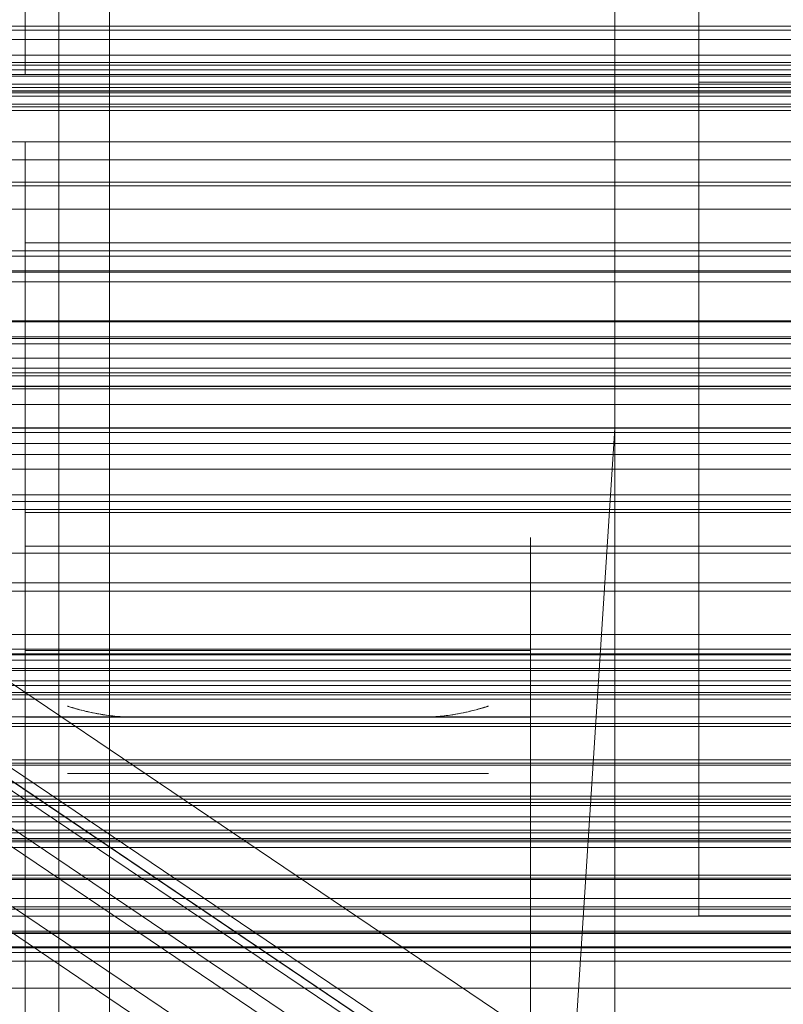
# Model space of a CAD drawing. Header units: millimetres. Extents: x -1970 to 61924, y -58230 to 6847.
# Tile 88 of 256: x -185 to -140, y -34764 to -34706. Entities that reach past the tile are written whole.
import ezdxf

# ---------------------------------------------------------------- set-up
doc = ezdxf.new("R2010")
doc.units = ezdxf.units.MM
for name, color, linetype, lineweight in [('COTAS_O', 1, 'Continuous', 0), ('COTAS_P', 1, 'Continuous', 0), ('frontal_bajante_movil', 7, 'Continuous', 0), ('frontal_briquetadora', 7, 'Continuous', 0), ('frontal_C01', 7, 'Continuous', 0), ('frontal_C03', 7, 'Continuous', 0), ('frontal_C05', 7, 'Continuous', 0), ('frontal_mezcladora', 7, 'Continuous', 0), ('frontal_secador', 7, 'Continuous', 0)]:
    doc.layers.add(name, color=color, linetype=linetype, lineweight=lineweight)
doc.dimstyles.new('R19_100', dxfattribs={"dimtxt": 250, "dimasz": 150, "dimexe": 150, "dimexo": 80, "dimgap": 100, "dimtad": 1, "dimtih": 1, "dimtoh": 1, "dimdsep": 46, "dimcen": 0.09, "dimadec": 0, "dimazin": 0, "dimtfac": 1, "dimtdec": 4, "dimtofl": 0, "dimtmove": 0, "dimatfit": 3, "dimfxl": 1, "dimtolj": 1, "dimtzin": 0, "dimarcsym": 0})

# ---------------------------------------------------------------- blocks, each defined once
blk = doc.blocks.new('DIM_R26_43')
at = {"layer": 'COTAS_P'}
for p, q in [((-1750, -34600), (-1600, -34555)), ((2600, -34600), (2450, -34555)), ((-1750, -35500), (-1750, -34600)), ((-1750, -34600), (2600, -34600)), ((-1750, -34600), (-1600, -34645)), ((2600, -34600), (2450, -34645)), ((2600, -35500), (2600, -34600))]:
    blk.add_line(p, q, dxfattribs=at)
blk.add_text('4350 P', height=250, dxfattribs=at).set_placement((425, -34500))
blk = doc.blocks.new('DIM_R26_47')
at = {"layer": 'COTAS_P'}
for p, q in [((-850, -33400), (-150, -33400)), ((-150, -33400), (-195, -33550)), ((-150, -36000), (-150, -33400)), ((-150, -33400), (-105, -33550)), ((-150, -36000), (-195, -35850)), ((-150, -36000), (-105, -35850)), ((-850, -36000), (-150, -36000))]:
    blk.add_line(p, q, dxfattribs=at)
blk.add_text('2600 P', height=250, rotation=90, dxfattribs=at).set_placement((-250, -34700))
blk = doc.blocks.new('DIM_R26_48')
at = {"layer": 'COTAS_O'}
for p, q in [((-650, -33700), (50, -33700)), ((50, -33700), (5, -33850)), ((50, -34900), (50, -33700)), ((50, -33700), (95, -33850)), ((50, -34900), (5, -34750)), ((50, -34900), (95, -34750)), ((-650, -34900), (50, -34900))]:
    blk.add_line(p, q, dxfattribs=at)
blk.add_text('1200 O', height=250, rotation=90, dxfattribs=at).set_placement((-50, -34300))
blk = doc.blocks.new('DIM_R26_49')
at = {"layer": 'COTAS_O'}
for p, q in [((-650, -34200), (-500, -34155)), ((650, -34200), (500, -34155)), ((-650, -34900), (-650, -34200)), ((-650, -34200), (650, -34200)), ((-650, -34200), (-500, -34245)), ((650, -34200), (500, -34245)), ((650, -34900), (650, -34200))]:
    blk.add_line(p, q, dxfattribs=at)
blk.add_text('1300 O', height=250, dxfattribs=at).set_placement((0, -34100))
blk = doc.blocks.new('DIM_R26_54')
at = {"layer": 'COTAS_P'}
for p, q in [((-305, -34680), (395, -34680)), ((395, -34680), (350, -34830)), ((395, -36000), (395, -34680)), ((395, -34680), (440, -34830)), ((395, -36000), (350, -35850)), ((395, -36000), (440, -35850)), ((-305, -36000), (395, -36000))]:
    blk.add_line(p, q, dxfattribs=at)
blk.add_text('1320 P', height=250, rotation=90, dxfattribs=at).set_placement((295, -35340))

msp = doc.modelspace()

# ---------------------------------------------------------------- linework, layer by layer
at = {"layer": 'frontal_bajante_movil'}
for p, q in [((-183, -34680), (-183, -35227.232)), ((-183, -34809.578), (-183, -34680)), ((-180, -35227.232), (-180, -34680)), ((-180, -34680), (-180, -34809.578)), ((-183, -35230.051), (-183, -34682.819))]:
    msp.add_line(p, q, dxfattribs=at)
at = {"layer": 'frontal_briquetadora'}
for p, q in [((-210, -34750), (210, -34750)), ((-490, -34760), (490, -34760)), ((-490, -34760), (340, -34760))]:
    msp.add_line(p, q, dxfattribs=at)
at = {"layer": 'frontal_C01'}
for p, q in [((-331.181, -34652.123), (-146.872, -34776.458)), ((-332.629, -34652.472), (-148.32, -34776.807)), ((-330.692, -34653.213), (-146.383, -34777.548)), ((-334.938, -34654.237), (-150.629, -34778.572)), ((-331.197, -34655.668), (-146.887, -34780.003)), ((-337.95, -34657.298), (-153.641, -34781.633)), ((-332.659, -34659.321), (-148.35, -34783.655)), ((-130, -34782.805), (-228.298, -34716.493)), ((-228.298, -34722.274), (-130, -34788.585)), ((-311.15, -34726.722), (311.15, -34726.722)), ((-311.15, -34727.514), (311.15, -34727.514)), ((-311.15, -34727.661), (311.15, -34727.661)), ((-311.15, -34729.982), (311.15, -34729.982)), ((-311.15, -34730.267), (311.15, -34730.267)), ((-311.15, -34733.96), (311.15, -34733.96)), ((-311.15, -34734.362), (311.15, -34734.362)), ((-311.15, -34739.175), (311.15, -34739.175)), ((-311.15, -34739.667), (311.15, -34739.667)), ((-440, -34743.121), (440, -34743.121)), ((-440, -34743.401), (440, -34743.401)), ((-440, -34743.453), (440, -34743.453)), ((-440, -34744.276), (440, -34744.276)), ((-440, -34744.377), (440, -34744.377)), ((-440, -34745.685), (440, -34745.685)), ((311.15, -34745.272), (-311.15, -34745.272)), ((-311.15, -34745.821), (311.15, -34745.821)), ((-440, -34745.828), (440, -34745.828)), ((-440, -34747.533), (440, -34747.533)), ((-440, -34747.708), (440, -34747.708)), ((440, -34749.694), (-440, -34749.694)), ((-440, -34749.888), (440, -34749.888)), ((-440, -34752.019), (440, -34752.019)), ((-440, -34752.221), (440, -34752.221)), ((-311.15, -34751.836), (311.15, -34751.836)), ((-311.15, -34752.404), (311.15, -34752.404)), ((-440, -34754.352), (440, -34754.352)), ((-440, -34754.547), (440, -34754.547)), ((-440, -34756.533), (440, -34756.533)), ((-440, -34756.707), (440, -34756.707)), ((-440, -34758.412), (440, -34758.412)), ((-440, -34758.555), (440, -34758.555)), ((-311.15, -34758.419), (311.15, -34758.419)), ((-311.15, -34758.968), (311.15, -34758.968)), ((-440, -34759.864), (440, -34759.864)), ((-440, -34759.964), (440, -34759.964)), ((-440, -34760.787), (440, -34760.787)), ((-440, -34760.839), (440, -34760.839)), ((-440, -34761.12), (440, -34761.12))]:
    msp.add_line(p, q, dxfattribs=at)
at = {"layer": 'frontal_C03'}
for p, q in [((-1500, -34706.376), (1500, -34706.376)), ((1250, -34706.139), (-1250, -34706.139)), ((-1500, -34706.926), (1500, -34706.926)), ((-1500, -34708.289), (1500, -34708.289)), ((-1250, -34707.858), (1250, -34707.858)), ((-1500, -34708.738), (1500, -34708.738)), ((1250, -34708.446), (-1250, -34708.446)), ((1250, -34709.1), (-1250, -34709.1)), ((-1500, -34709.784), (1500, -34709.784)), ((-1500, -34710.102), (1500, -34710.102)), ((-1250, -34709.589), (1250, -34709.589)), ((1250, -34709.981), (-1250, -34709.981)), ((-1500, -34710.76), (1500, -34710.76)), ((-1500, -34710.924), (1500, -34710.924)), ((-1500, -34711.148), (1500, -34711.148)), ((-1250, -34714.07), (1250, -34714.07)), ((-1250, -34715.622), (1250, -34715.622)), ((-1250, -34719.469), (1250, -34719.469)), ((1250, -34719.787), (-1250, -34719.787)), ((1250, -34720.669), (-1250, -34720.669)), ((-1250, -34720.737), (1250, -34720.737)), ((1250, -34721.322), (-1250, -34721.322)), ((1250, -34723.63), (-1250, -34723.63)), ((-1250, -34723.689), (1250, -34723.689)), ((-1250, -34724.585), (1250, -34724.585)), ((-1250, -34724.687), (1250, -34724.687)), ((1500, -34725.842), (-1500, -34725.842)), ((-1250, -34726.441), (1250, -34726.441)), ((-1250, -34726.905), (1250, -34726.905)), ((-1250, -34727.538), (1250, -34727.538)), ((1250, -34728.596), (-1250, -34728.596)), ((1250, -34730.904), (-1250, -34730.904)), ((1250, -34731.557), (-1250, -34731.557)), ((1250, -34732.439), (-1250, -34732.439)), ((-1500, -34734.825), (1500, -34734.825)), ((1250, -34742.245), (-1250, -34742.245)), ((1250, -34743.126), (-1250, -34743.126)), ((1250, -34743.78), (-1250, -34743.78)), ((1250, -34746.087), (-1250, -34746.087)), ((-1250, -34747.145), (1250, -34747.145)), ((1250, -34749.997), (-1250, -34749.997)), ((1250, -34751.054), (-1250, -34751.054)), ((-1250, -34753.07), (1250, -34753.07)), ((1250, -34753.361), (-1250, -34753.361)), ((-1250, -34753.868), (1250, -34753.868)), ((1250, -34754.015), (-1250, -34754.015)), ((-1250, -34754.452), (1250, -34754.452)), ((1250, -34754.896), (-1250, -34754.896)), ((-1250, -34756.79), (1250, -34756.79)), ((-1250, -34757.92), (1250, -34757.92)), ((-1250, -34761.639), (1250, -34761.639)), ((-1250, -34763.236), (1250, -34763.236))]:
    msp.add_line(p, q, dxfattribs=at)
at = {"layer": 'frontal_C05'}
for p, q in [((-185, -34706), (-185, -34689)), ((-185, -34709), (-185, -34706)), ((-180, -34706), (-180, -34706.066)), ((-180, -34706.263), (-180, -34706.066)), ((-180, -34706.592), (-180, -34706.263)), ((-180, -34707.051), (-180, -34706.592)), ((-180, -34707.639), (-180, -34707.051)), ((-180, -34708.355), (-180, -34707.639)), ((-180, -34709.196), (-180, -34708.355)), ((-205, -34709), (245, -34709)), ((-188, -34709), (-185, -34709)), ((-180, -34709), (-180, -34709.062)), ((-180, -34709.248), (-180, -34709.062)), ((-180, -34710.162), (-180, -34709.196)), ((-180, -34709.558), (-180, -34709.248)), ((-180, -34709.991), (-180, -34709.558)), ((-180, -34710.546), (-180, -34709.991)), ((-180, -34711.249), (-180, -34710.162)), ((-180, -34711.221), (-180, -34710.546)), ((-180, -34712.015), (-180, -34711.221)), ((-180, -34712.454), (-180, -34711.249)), ((-180, -34712.926), (-180, -34712.015)), ((-180, -34713.776), (-180, -34712.454)), ((-205, -34713), (245, -34713)), ((-185, -34713), (-185, -34713.057)), ((-185, -34713.057), (-185, -34713.229)), ((-180, -34713.952), (-180, -34712.926)), ((-180, -34713), (-180, -34713.057)), ((-180, -34713.057), (-180, -34713.229)), ((-185, -34713.229), (-185, -34713.514)), ((-185, -34713.514), (-185, -34713.912)), ((-180, -34713.229), (-180, -34713.514)), ((-180, -34713.514), (-180, -34713.912)), ((-185, -34713.912), (-185, -34714.422)), ((-180, -34715.209), (-180, -34713.776)), ((-180, -34713.912), (-180, -34714.422)), ((-180, -34715.089), (-180, -34713.952)), ((-185, -34714.422), (-185, -34715.044)), ((-180, -34714.422), (-180, -34715.044)), ((-185, -34715.044), (-185, -34715.774)), ((-180, -34715.044), (-180, -34715.774)), ((-180, -34716.335), (-180, -34715.089)), ((-180, -34716.752), (-180, -34715.209)), ((-185, -34715.774), (-185, -34716.612)), ((-180, -34715.774), (-180, -34716.612)), ((-180, -34717.688), (-180, -34716.335)), ((-210, -34717), (-185, -34717)), ((-205, -34717), (245, -34717)), ((-185, -34716.612), (-185, -34717.555)), ((-185, -34792), (-185, -34717)), ((-185, -34737), (-185, -34717)), ((-185, -34717), (225, -34717)), ((-180, -34716.612), (-180, -34717.555)), ((-180, -34718.4), (-180, -34716.752)), ((-185, -34717.555), (-185, -34718.602)), ((-180, -34717.555), (-180, -34718.602)), ((-180, -34719.143), (-180, -34717.688)), ((-185, -34718.602), (-185, -34719.749)), ((-180, -34720.148), (-180, -34718.4)), ((-180, -34718.602), (-180, -34719.749)), ((-185, -34719), (-185, -34735)), ((-185, -34719), (225, -34719)), ((-180, -34720.698), (-180, -34719.143)), ((-185, -34719.749), (-185, -34720.993)), ((-180, -34719.749), (-180, -34720.993)), ((-180, -34721.993), (-180, -34720.148)), ((-185, -34720.993), (-185, -34722.332)), ((-180, -34722.347), (-180, -34720.698)), ((-180, -34720.993), (-180, -34722.332)), ((-185, -34722.332), (-185, -34723.762)), ((-180, -34723.931), (-180, -34721.993)), ((-180, -34722.332), (-180, -34723.762)), ((-180, -34724.088), (-180, -34722.347)), ((-185, -34723.762), (-185, -34725.28)), ((-180, -34723.762), (-180, -34725.28)), ((-180, -34725.955), (-180, -34723.931)), ((-180, -34725.916), (-180, -34724.088)), ((-185, -34725.28), (-185, -34726.881)), ((-180, -34725.28), (-180, -34726.881)), ((-180, -34727.826), (-180, -34725.916)), ((-180, -34728.062), (-180, -34725.955)), ((-185, -34726.881), (-185, -34728.562)), ((-180, -34726.881), (-180, -34728.562)), ((-180, -34729.813), (-180, -34727.826)), ((-180, -34730.245), (-180, -34728.062)), ((-185, -34728.562), (-185, -34730.319)), ((-180, -34728.562), (-180, -34730.319)), ((-180, -34731.873), (-180, -34729.813)), ((-185, -34730.319), (-185, -34732.148)), ((-180, -34732.5), (-180, -34730.245)), ((-180, -34730.319), (-180, -34732.148)), ((-185, -34732.148), (-185, -34734.043)), ((-180, -34734), (-180, -34731.873)), ((-180, -34732.148), (-180, -34734.043)), ((-180, -34734.821), (-180, -34732.5)), ((-185, -34734.043), (-185, -34736)), ((-180, -34736.189), (-180, -34734)), ((-180, -34734.043), (-180, -34736)), ((-185, -34735), (225, -34735)), ((-180, -34737.202), (-180, -34734.821)), ((-185, -34736), (-185, -34738.014)), ((-180, -34736), (-180, -34738.014)), ((-180, -34738.436), (-180, -34736.189)), ((-185, -34736.5), (-185, -34736.528)), ((-185, -34736.612), (-185, -34736.528)), ((-185, -34736.751), (-185, -34736.612)), ((-185, -34736.946), (-185, -34736.751)), ((-185, -34737.196), (-185, -34736.946)), ((-185, -34737), (225, -34737)), ((-180, -34736.5), (-180, -34736.528)), ((-180, -34736.612), (-180, -34736.528)), ((-180, -34736.751), (-180, -34736.612)), ((-180, -34736.946), (-180, -34736.751)), ((-180, -34737.196), (-180, -34736.946)), ((-155, -34736.5), (-155, -34736.528)), ((-155, -34736.528), (-155, -34736.612)), ((-155, -34736.612), (-155, -34736.751)), ((-155, -34736.751), (-155, -34736.946)), ((-155, -34736.946), (-155, -34737.196)), ((-185, -34737.5), (-185, -34737.196)), ((-185, -34737.857), (-185, -34737.5)), ((-180, -34737.5), (-180, -34737.196)), ((-180, -34739.637), (-180, -34737.202)), ((-180, -34737.857), (-180, -34737.5)), ((-155, -34737.196), (-155, -34737.5)), ((-155, -34737.5), (-155, -34737.857)), ((-185, -34738.267), (-185, -34737.857)), ((-185, -34738.014), (-185, -34740.081)), ((-180, -34738.267), (-180, -34737.857)), ((-180, -34738.014), (-180, -34740.081)), ((-155, -34737.857), (-155, -34738.267)), ((-185, -34738.728), (-185, -34738.267)), ((-185, -34739.24), (-185, -34738.728)), ((-180, -34738.728), (-180, -34738.267)), ((-180, -34740.733), (-180, -34738.436)), ((-180, -34739.24), (-180, -34738.728)), ((-155, -34738.267), (-155, -34738.728)), ((-155, -34738.728), (-155, -34739.24)), ((-185, -34739.801), (-185, -34739.24)), ((-180, -34739.801), (-180, -34739.24)), ((-155, -34739.24), (-155, -34739.801)), ((-185, -34740.41), (-185, -34739.801)), ((-180, -34742.12), (-180, -34739.637)), ((-180, -34740.41), (-180, -34739.801)), ((-155, -34739.801), (-155, -34740.41)), ((-185, -34740.081), (-185, -34742.194)), ((-185, -34741.065), (-185, -34740.41)), ((-180, -34740.081), (-180, -34742.194)), ((-180, -34741.065), (-180, -34740.41)), ((-155, -34740.41), (-155, -34741.065)), ((-185, -34741.764), (-185, -34741.065)), ((-180, -34743.076), (-180, -34740.733)), ((-180, -34741.764), (-180, -34741.065)), ((-155, -34741.065), (-155, -34741.764)), ((-185, -34742.506), (-185, -34741.764)), ((-185, -34742.194), (-185, -34744.35)), ((-180, -34742.506), (-180, -34741.764)), ((-180, -34744.645), (-180, -34742.12)), ((-180, -34742.194), (-180, -34744.35)), ((-155, -34741.764), (-155, -34742.506)), ((-185, -34743.29), (-185, -34742.506)), ((-180, -34743.29), (-180, -34742.506)), ((-155, -34742.506), (-155, -34743.29)), ((-185, -34747.157), (-185, -34743.2)), ((-155, -34743.2), (-185, -34743.2)), ((-185, -34744.112), (-185, -34743.29)), ((-180, -34745.458), (-180, -34743.076)), ((-180, -34744.112), (-180, -34743.29)), ((-155, -34747.157), (-155, -34743.2)), ((-155, -34743.29), (-155, -34744.112)), ((-185, -34744.971), (-185, -34744.112)), ((-185, -34744.35), (-185, -34746.541)), ((-180, -34744.971), (-180, -34744.112)), ((-180, -34744.35), (-180, -34746.541)), ((-180, -34747.206), (-180, -34744.645)), ((-155, -34744.112), (-155, -34744.971)), ((-185, -34745.866), (-185, -34744.971)), ((-180, -34745.866), (-180, -34744.971)), ((-155, -34744.971), (-155, -34745.866)), ((-180, -34747.874), (-180, -34745.458)), ((-185, -34746.793), (-185, -34745.866)), ((-180, -34746.793), (-180, -34745.866)), ((-155, -34745.866), (-155, -34746.793)), ((-185, -34746.541), (-185, -34748.764)), ((-185, -34747.75), (-185, -34746.793)), ((-182.496, -34746.501), (-182.485, -34746.505)), ((-182.485, -34746.505), (-182.496, -34746.501)), ((-182.485, -34746.505), (-182.465, -34746.511)), ((-182.468, -34746.51), (-182.485, -34746.505)), ((-182.445, -34746.517), (-182.468, -34746.51)), ((-182.465, -34746.511), (-182.439, -34746.519)), ((-182.416, -34746.527), (-182.445, -34746.517)), ((-182.439, -34746.519), (-182.405, -34746.53)), ((-182.376, -34746.539), (-182.416, -34746.527)), ((-182.405, -34746.53), (-182.365, -34746.543)), ((-182.325, -34746.555), (-182.376, -34746.539)), ((-182.365, -34746.543), (-182.318, -34746.557)), ((-182.318, -34746.557), (-182.265, -34746.573)), ((-182.265, -34746.573), (-182.206, -34746.591)), ((-182.198, -34746.593), (-182.265, -34746.573)), ((-182.206, -34746.591), (-182.142, -34746.61)), ((-182.125, -34746.615), (-182.198, -34746.593)), ((-182.142, -34746.61), (-182.072, -34746.63)), ((-182.045, -34746.638), (-182.125, -34746.615)), ((-182.072, -34746.63), (-181.999, -34746.651)), ((-181.959, -34746.662), (-182.045, -34746.638)), ((-181.999, -34746.651), (-181.921, -34746.673)), ((-181.868, -34746.688), (-181.959, -34746.662)), ((-181.921, -34746.673), (-181.839, -34746.696)), ((-181.773, -34746.713), (-181.868, -34746.688)), ((-181.839, -34746.696), (-181.754, -34746.718)), ((-181.672, -34746.74), (-181.773, -34746.713)), ((-181.754, -34746.718), (-181.665, -34746.742)), ((-181.568, -34746.766), (-181.672, -34746.74)), ((-181.665, -34746.742), (-181.573, -34746.765)), ((-181.573, -34746.765), (-181.478, -34746.789)), ((-181.447, -34746.796), (-181.568, -34746.766)), ((-181.478, -34746.789), (-181.38, -34746.812)), ((-181.308, -34746.829), (-181.447, -34746.796)), ((-181.38, -34746.812), (-181.279, -34746.835)), ((-181.164, -34746.861), (-181.308, -34746.829)), ((-181.279, -34746.835), (-181.177, -34746.859)), ((-181.177, -34746.859), (-181.072, -34746.881)), ((-181.016, -34746.893), (-181.164, -34746.861)), ((-181.072, -34746.881), (-180.965, -34746.904)), ((-180.864, -34746.924), (-181.016, -34746.893)), ((-180.965, -34746.904), (-180.856, -34746.925)), ((-180.709, -34746.953), (-180.864, -34746.924)), ((-180.856, -34746.925), (-180.745, -34746.946)), ((-180.745, -34746.946), (-180.633, -34746.967)), ((-180.55, -34746.981), (-180.709, -34746.953)), ((-180.633, -34746.967), (-180.519, -34746.986)), ((-180.389, -34747.008), (-180.55, -34746.981)), ((-180.519, -34746.986), (-180.403, -34747.005)), ((-180, -34746.541), (-180, -34748.764)), ((-180, -34747.75), (-180, -34746.793)), ((-159.613, -34747.008), (-159.452, -34746.981)), ((-159.442, -34746.98), (-159.555, -34746.999)), ((-159.452, -34746.981), (-159.293, -34746.953)), ((-159.331, -34746.96), (-159.442, -34746.98)), ((-159.221, -34746.94), (-159.331, -34746.96)), ((-159.293, -34746.953), (-159.138, -34746.924)), ((-159.113, -34746.919), (-159.221, -34746.94)), ((-159.138, -34746.924), (-158.986, -34746.893)), ((-159.007, -34746.898), (-159.113, -34746.919)), ((-158.903, -34746.876), (-159.007, -34746.898)), ((-158.986, -34746.893), (-158.839, -34746.862)), ((-158.8, -34746.853), (-158.903, -34746.876)), ((-158.839, -34746.862), (-158.695, -34746.83)), ((-158.7, -34746.831), (-158.8, -34746.853)), ((-158.602, -34746.808), (-158.7, -34746.831)), ((-158.695, -34746.83), (-158.556, -34746.797)), ((-158.506, -34746.785), (-158.602, -34746.808)), ((-158.556, -34746.797), (-158.436, -34746.767)), ((-158.412, -34746.761), (-158.506, -34746.785)), ((-158.436, -34746.767), (-158.331, -34746.741)), ((-158.321, -34746.738), (-158.412, -34746.761)), ((-158.331, -34746.741), (-158.229, -34746.714)), ((-158.232, -34746.715), (-158.321, -34746.738)), ((-158.148, -34746.692), (-158.232, -34746.715)), ((-158.229, -34746.714), (-158.132, -34746.688)), ((-158.066, -34746.67), (-158.148, -34746.692)), ((-158.132, -34746.688), (-158.04, -34746.662)), ((-157.989, -34746.648), (-158.066, -34746.67)), ((-158.04, -34746.662), (-157.953, -34746.638)), ((-157.917, -34746.627), (-157.989, -34746.648)), ((-157.953, -34746.638), (-157.873, -34746.614)), ((-157.849, -34746.607), (-157.917, -34746.627)), ((-157.873, -34746.614), (-157.799, -34746.592)), ((-157.786, -34746.589), (-157.849, -34746.607)), ((-157.799, -34746.592), (-157.732, -34746.572)), ((-157.729, -34746.571), (-157.786, -34746.589)), ((-157.732, -34746.572), (-157.672, -34746.554)), ((-157.678, -34746.556), (-157.729, -34746.571)), ((-157.632, -34746.542), (-157.678, -34746.556)), ((-157.672, -34746.554), (-157.621, -34746.538)), ((-157.593, -34746.529), (-157.632, -34746.542)), ((-157.621, -34746.538), (-157.582, -34746.526)), ((-157.56, -34746.519), (-157.593, -34746.529)), ((-157.582, -34746.526), (-157.553, -34746.517)), ((-157.534, -34746.511), (-157.56, -34746.519)), ((-157.553, -34746.517), (-157.53, -34746.51)), ((-157.515, -34746.505), (-157.534, -34746.511)), ((-157.53, -34746.51), (-157.514, -34746.504)), ((-157.504, -34746.501), (-157.515, -34746.505)), ((-157.514, -34746.504), (-157.504, -34746.501)), ((-155, -34746.793), (-155, -34747.75)), ((-185, -34747.371), (-185, -34747.157)), ((-155, -34747.157), (-185, -34747.157)), ((-185, -34747.614), (-185, -34747.371)), ((-180.403, -34747.005), (-180.286, -34747.023)), ((-180.225, -34747.032), (-180.389, -34747.008)), ((-180.286, -34747.023), (-180.168, -34747.04)), ((-180.059, -34747.055), (-180.225, -34747.032)), ((-180.168, -34747.04), (-180.049, -34747.056)), ((-179.891, -34747.076), (-180.059, -34747.055)), ((-180.049, -34747.056), (-179.929, -34747.071)), ((-180, -34749.797), (-180, -34747.206)), ((-179.929, -34747.071), (-179.808, -34747.085)), ((-179.721, -34747.095), (-179.891, -34747.076)), ((-179.808, -34747.085), (-179.686, -34747.098)), ((-179.549, -34747.111), (-179.721, -34747.095)), ((-179.686, -34747.098), (-179.563, -34747.11)), ((-179.563, -34747.11), (-179.44, -34747.12)), ((-179.376, -34747.125), (-179.549, -34747.111)), ((-179.44, -34747.12), (-179.316, -34747.129)), ((-179.202, -34747.136), (-179.376, -34747.125)), ((-179.316, -34747.129), (-179.192, -34747.137)), ((-179.028, -34747.146), (-179.202, -34747.136)), ((-179.192, -34747.137), (-179.067, -34747.144)), ((-179.067, -34747.144), (-178.941, -34747.149)), ((-178.852, -34747.152), (-179.028, -34747.146)), ((-178.941, -34747.149), (-178.816, -34747.153)), ((-178.676, -34747.156), (-178.852, -34747.152)), ((-178.816, -34747.153), (-178.69, -34747.156)), ((-178.69, -34747.156), (-178.595, -34747.157)), ((-178.5, -34747.157), (-178.676, -34747.156)), ((-178.5, -34747.157), (-178.595, -34747.157)), ((-161.5, -34747.157), (-178.5, -34747.157)), ((-161.5, -34747.157), (-161.324, -34747.156)), ((-161.5, -34747.157), (-161.426, -34747.157)), ((-161.352, -34747.156), (-161.426, -34747.157)), ((-161.228, -34747.154), (-161.352, -34747.156)), ((-161.324, -34747.156), (-161.148, -34747.152)), ((-161.105, -34747.151), (-161.228, -34747.154)), ((-161.148, -34747.152), (-160.973, -34747.146)), ((-160.982, -34747.146), (-161.105, -34747.151)), ((-160.86, -34747.14), (-160.982, -34747.146)), ((-160.973, -34747.146), (-160.798, -34747.137)), ((-160.738, -34747.133), (-160.86, -34747.14)), ((-160.798, -34747.137), (-160.625, -34747.125)), ((-160.616, -34747.124), (-160.738, -34747.133)), ((-160.625, -34747.125), (-160.452, -34747.111)), ((-160.495, -34747.115), (-160.616, -34747.124)), ((-160.375, -34747.104), (-160.495, -34747.115)), ((-160.452, -34747.111), (-160.281, -34747.095)), ((-160.255, -34747.092), (-160.375, -34747.104)), ((-160.281, -34747.095), (-160.111, -34747.076)), ((-160.136, -34747.079), (-160.255, -34747.092)), ((-160.018, -34747.065), (-160.136, -34747.079)), ((-160.111, -34747.076), (-159.943, -34747.055)), ((-159.9, -34747.05), (-160.018, -34747.065)), ((-159.943, -34747.055), (-159.777, -34747.033)), ((-159.784, -34747.034), (-159.9, -34747.05)), ((-159.669, -34747.017), (-159.784, -34747.034)), ((-159.777, -34747.033), (-159.613, -34747.008)), ((-159.555, -34746.999), (-159.669, -34747.017)), ((-155, -34747.371), (-155, -34747.157)), ((-155, -34747.614), (-155, -34747.371)), ((-185, -34747.885), (-185, -34747.614)), ((-185, -34748.735), (-185, -34747.75)), ((-185, -34748.184), (-185, -34747.885)), ((-180, -34748.735), (-180, -34747.75)), ((-180, -34750.318), (-180, -34747.874)), ((-155, -34747.885), (-155, -34747.614)), ((-155, -34747.75), (-155, -34748.735)), ((-155, -34748.184), (-155, -34747.885)), ((-185, -34748.51), (-185, -34748.184)), ((-185, -34748.861), (-185, -34748.51)), ((-185, -34749.746), (-185, -34748.735)), ((-180, -34749.746), (-180, -34748.735)), ((-155, -34748.51), (-155, -34748.184)), ((-155, -34748.861), (-155, -34748.51)), ((-155, -34748.735), (-155, -34749.746)), ((-185, -34748.764), (-185, -34751.012)), ((-185, -34749.238), (-185, -34748.861)), ((-185, -34749.639), (-185, -34749.238)), ((-180, -34748.764), (-180, -34751.012)), ((-155, -34749.238), (-155, -34748.861)), ((-155, -34749.639), (-155, -34749.238)), ((-185, -34750.063), (-185, -34749.639)), ((-185, -34750.78), (-185, -34749.746)), ((-180, -34750.78), (-180, -34749.746)), ((-180, -34752.41), (-180, -34749.797)), ((-155, -34750.063), (-155, -34749.639)), ((-155, -34749.746), (-155, -34750.78)), ((-185, -34750.51), (-185, -34750.063)), ((-180, -34752.783), (-180, -34750.318)), ((-155, -34750.51), (-155, -34750.063)), ((-185, -34750.977), (-185, -34750.51)), ((-185, -34751.834), (-185, -34750.78)), ((-185, -34751.465), (-185, -34750.977)), ((-185, -34751.012), (-185, -34753.28)), ((-182.469, -34750.5), (-182.489, -34750.5)), ((-182.439, -34750.5), (-182.469, -34750.5)), ((-182.4, -34750.5), (-182.439, -34750.5)), ((-182.35, -34750.5), (-182.4, -34750.5)), ((-182.292, -34750.5), (-182.35, -34750.5)), ((-182.223, -34750.5), (-182.292, -34750.5)), ((-182.146, -34750.5), (-182.223, -34750.5)), ((-182.059, -34750.5), (-182.146, -34750.5)), ((-181.964, -34750.5), (-182.059, -34750.5)), ((-181.86, -34750.5), (-181.964, -34750.5)), ((-181.748, -34750.5), (-181.86, -34750.5)), ((-181.627, -34750.5), (-181.748, -34750.5)), ((-181.499, -34750.5), (-181.627, -34750.5)), ((-181.363, -34750.5), (-181.499, -34750.5)), ((-181.221, -34750.5), (-181.363, -34750.5)), ((-181.071, -34750.5), (-181.221, -34750.5)), ((-180.915, -34750.5), (-181.071, -34750.5)), ((-180.753, -34750.5), (-180.915, -34750.5)), ((-180.586, -34750.5), (-180.753, -34750.5)), ((-180.413, -34750.5), (-180.586, -34750.5)), ((-180.236, -34750.5), (-180.413, -34750.5)), ((-180.054, -34750.5), (-180.236, -34750.5)), ((-179.868, -34750.5), (-180.054, -34750.5)), ((-180, -34751.834), (-180, -34750.78)), ((-180, -34751.012), (-180, -34753.28)), ((-179.679, -34750.5), (-179.868, -34750.5)), ((-179.487, -34750.5), (-179.679, -34750.5)), ((-179.293, -34750.5), (-179.487, -34750.5)), ((-179.096, -34750.5), (-179.293, -34750.5)), ((-178.898, -34750.5), (-179.096, -34750.5)), ((-178.699, -34750.5), (-178.898, -34750.5)), ((-178.5, -34750.5), (-178.699, -34750.5)), ((-161.5, -34750.5), (-178.5, -34750.5)), ((-161.304, -34750.5), (-161.5, -34750.5)), ((-161.108, -34750.5), (-161.304, -34750.5)), ((-160.913, -34750.5), (-161.108, -34750.5)), ((-160.72, -34750.5), (-160.913, -34750.5)), ((-160.528, -34750.5), (-160.72, -34750.5)), ((-160.339, -34750.5), (-160.528, -34750.5)), ((-160.152, -34750.5), (-160.339, -34750.5)), ((-159.969, -34750.5), (-160.152, -34750.5)), ((-159.79, -34750.5), (-159.969, -34750.5)), ((-159.614, -34750.5), (-159.79, -34750.5)), ((-159.444, -34750.5), (-159.614, -34750.5)), ((-159.278, -34750.5), (-159.444, -34750.5)), ((-159.117, -34750.5), (-159.278, -34750.5)), ((-158.962, -34750.5), (-159.117, -34750.5)), ((-158.814, -34750.5), (-158.962, -34750.5)), ((-158.672, -34750.5), (-158.814, -34750.5)), ((-158.536, -34750.5), (-158.672, -34750.5)), ((-158.408, -34750.5), (-158.536, -34750.5)), ((-158.287, -34750.5), (-158.408, -34750.5)), ((-158.174, -34750.5), (-158.287, -34750.5)), ((-158.069, -34750.5), (-158.174, -34750.5)), ((-157.972, -34750.5), (-158.069, -34750.5)), ((-157.884, -34750.5), (-157.972, -34750.5)), ((-157.804, -34750.5), (-157.884, -34750.5)), ((-157.734, -34750.5), (-157.804, -34750.5)), ((-157.672, -34750.5), (-157.734, -34750.5)), ((-157.62, -34750.5), (-157.672, -34750.5)), ((-157.577, -34750.5), (-157.62, -34750.5)), ((-157.543, -34750.5), (-157.577, -34750.5)), ((-157.519, -34750.5), (-157.543, -34750.5)), ((-157.505, -34750.5), (-157.519, -34750.5)), ((-155, -34750.977), (-155, -34750.51)), ((-155, -34750.78), (-155, -34751.834)), ((-155, -34751.465), (-155, -34750.977)), ((-185, -34751.971), (-185, -34751.465)), ((-155, -34751.971), (-155, -34751.465)), ((-185, -34752.906), (-185, -34751.834)), ((-185, -34752.495), (-185, -34751.971)), ((-180, -34752.906), (-180, -34751.834)), ((-155, -34751.834), (-155, -34752.906)), ((-155, -34752.495), (-155, -34751.971)), ((-185, -34753.035), (-185, -34752.495)), ((-180, -34755.039), (-180, -34752.41)), ((-180, -34755.263), (-180, -34752.783)), ((-155, -34753.035), (-155, -34752.495)), ((-185, -34753.993), (-185, -34752.906)), ((-185, -34753.589), (-185, -34753.035)), ((-185, -34753.28), (-185, -34755.562)), ((-180, -34753.993), (-180, -34752.906)), ((-180, -34753.28), (-180, -34755.562)), ((-155, -34752.906), (-155, -34753.993)), ((-155, -34753.589), (-155, -34753.035)), ((-185, -34754.157), (-185, -34753.589)), ((-185, -34755.093), (-185, -34753.993)), ((-180, -34755.093), (-180, -34753.993)), ((-155, -34754.157), (-155, -34753.589)), ((-155, -34753.993), (-155, -34755.093)), ((-185, -34754.738), (-185, -34754.157)), ((-155, -34754.738), (-155, -34754.157)), ((-185, -34755.328), (-185, -34754.738)), ((-185, -34756.202), (-185, -34755.093)), ((-180, -34757.679), (-180, -34755.039)), ((-180, -34756.202), (-180, -34755.093)), ((-155, -34755.328), (-155, -34754.738)), ((-155, -34755.093), (-155, -34756.202)), ((-185, -34755.928), (-185, -34755.328)), ((-185, -34755.562), (-185, -34757.853)), ((-180, -34757.753), (-180, -34755.263)), ((-180, -34755.562), (-180, -34757.853)), ((-155, -34755.928), (-155, -34755.328)), ((-185, -34756.535), (-185, -34755.928)), ((-185, -34757.319), (-185, -34756.202)), ((-180, -34757.319), (-180, -34756.202)), ((-155, -34756.535), (-155, -34755.928)), ((-155, -34756.202), (-155, -34757.319)), ((-185, -34757.149), (-185, -34756.535)), ((-155, -34757.149), (-155, -34756.535)), ((-185, -34757.767), (-185, -34757.149)), ((-185, -34758.439), (-185, -34757.319)), ((-180, -34758.439), (-180, -34757.319)), ((-155, -34757.767), (-155, -34757.149)), ((-155, -34757.319), (-155, -34758.439)), ((-185, -34758.388), (-185, -34757.767)), ((-185, -34757.853), (-185, -34760.147)), ((-180, -34760.321), (-180, -34757.679)), ((-180, -34760.247), (-180, -34757.753)), ((-180, -34757.853), (-180, -34760.147)), ((-155, -34758.388), (-155, -34757.767)), ((-185, -34759.011), (-185, -34758.388)), ((-185, -34759.561), (-185, -34758.439)), ((-180, -34759.561), (-180, -34758.439)), ((-155, -34759.011), (-155, -34758.388)), ((-155, -34758.439), (-155, -34759.561)), ((-185, -34759.634), (-185, -34759.011)), ((-155, -34759.634), (-155, -34759.011)), ((-185, -34760.681), (-185, -34759.561)), ((-185, -34760.255), (-185, -34759.634)), ((-180, -34760.681), (-180, -34759.561)), ((-155, -34759.561), (-155, -34760.681)), ((-155, -34760.255), (-155, -34759.634)), ((-185, -34760.147), (-185, -34762.438)), ((-185, -34760.873), (-185, -34760.255)), ((-180, -34760.147), (-180, -34762.438)), ((-180, -34762.737), (-180, -34760.247)), ((-180, -34762.961), (-180, -34760.321)), ((-155, -34760.873), (-155, -34760.255)), ((-185, -34761.798), (-185, -34760.681)), ((-185, -34761.486), (-185, -34760.873)), ((-180, -34761.798), (-180, -34760.681)), ((-155, -34760.681), (-155, -34761.798)), ((-155, -34761.486), (-155, -34760.873)), ((-185, -34762.094), (-185, -34761.486)), ((-155, -34762.094), (-155, -34761.486)), ((-185, -34762.907), (-185, -34761.798)), ((-185, -34762.693), (-185, -34762.094)), ((-180, -34762.907), (-180, -34761.798)), ((-155, -34761.798), (-155, -34762.907)), ((-155, -34762.693), (-155, -34762.094)), ((-185, -34762.438), (-185, -34764.72)), ((-185, -34763.283), (-185, -34762.693)), ((-180, -34762.438), (-180, -34764.72)), ((-180, -34765.217), (-180, -34762.737)), ((-155, -34763.283), (-155, -34762.693)), ((-185, -34764.007), (-185, -34762.907)), ((-185, -34763.863), (-185, -34763.283)), ((-180, -34764.007), (-180, -34762.907)), ((-180, -34765.59), (-180, -34762.961)), ((-155, -34762.907), (-155, -34764.007)), ((-155, -34763.863), (-155, -34763.283)), ((-185, -34764.431), (-185, -34763.863)), ((-155, -34764.431), (-155, -34763.863)), ((-185, -34765.094), (-185, -34764.007)), ((-180, -34765.094), (-180, -34764.007)), ((-155, -34764.007), (-155, -34765.094))]:
    msp.add_line(p, q, dxfattribs=at)
at = {"layer": 'frontal_mezcladora'}
for p, q in [((-145, -34654.654), (-145, -34709.466)), ((-145, -34709.466), (-145, -34746.089)), ((-145, -34709.466), (-137, -34709.466)), ((-625, -34710), (625, -34710)), ((-625, -34710), (-150, -34710)), ((-150, -34730), (-150, -34710)), ((-420, -34715.398), (240, -34715.398)), ((-625, -34725), (625, -34725)), ((-625, -34730), (625, -34730)), ((-625, -34730), (-150, -34730)), ((-160, -34885), (-150, -34730)), ((150, -34730), (-150, -34730)), ((-420, -34737.414), (240, -34737.414)), ((-420, -34745), (240, -34745)), ((-400, -34745), (220, -34745)), ((-145, -34746.089), (-145, -34758.95)), ((-145, -34746.089), (-137, -34746.089)), ((-145, -34758.95), (-137, -34758.95)), ((-600, -34760), (600, -34760)), ((-465, -34760), (295, -34760))]:
    msp.add_line(p, q, dxfattribs=at)
at = {"layer": 'frontal_secador'}
for p, q in [((1250, -34710.291), (-1250, -34710.291)), ((1250, -34713), (-1250, -34713))]:
    msp.add_line(p, q, dxfattribs=at)

# ---------------------------------------------------------------- dimensions: what is measured, and where the dimension line sits
at = {"layer": 'COTAS_O'}
for p2, distance, picture, middle in [((-650, -33700), -700, 'DIM_R26_48', (50, -34300)), ((650, -34900), 700, 'DIM_R26_49', (0, -34200))]:
    dim = msp.add_aligned_dim(p1=(-650, -34900), p2=p2, distance=distance, text='<> O', dimstyle='R19_100', dxfattribs=at)
    dim.commit()
    dim.dimension.update_dxf_attribs({"geometry": picture, "text_midpoint": middle})
at = {"layer": 'COTAS_P'}
for p1, p2, distance, picture, middle in [((-850, -36000), (-850, -33400), -700, 'DIM_R26_47', (-150, -34700)), ((-1750, -35500), (2600, -35500), 900, 'DIM_R26_43', (425, -34600)), ((-305, -36000), (-305, -34680), -700, 'DIM_R26_54', (395, -35340))]:
    dim = msp.add_aligned_dim(p1=p1, p2=p2, distance=distance, text='<> P', dimstyle='R19_100', dxfattribs=at)
    dim.commit()
    dim.dimension.update_dxf_attribs({"geometry": picture, "text_midpoint": middle})

doc.saveas('drawing.dxf')
